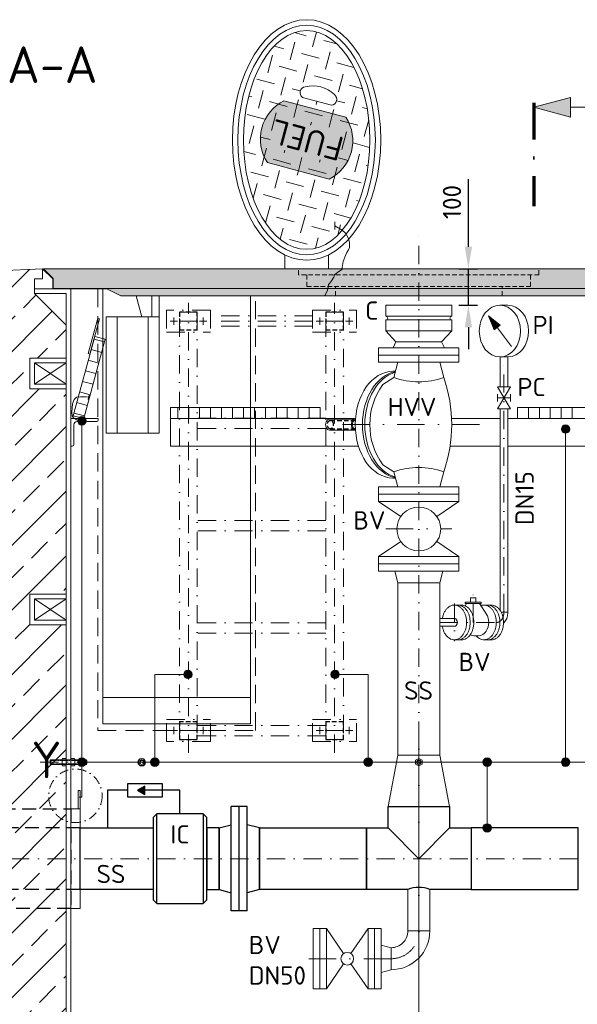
# Model space of a CAD drawing. Header units: millimetres. Extents: x -89243 to 29100, y -5468 to 8855.
# Tile 5 of 23: x -13933 to -12406, y -241 to 2453. Entities that reach past the tile are written whole.
import ezdxf

# ---------------------------------------------------------------- set-up
doc = ezdxf.new("R2010")
doc.units = ezdxf.units.MM
doc.header["$MEASUREMENT"] = 0
for name, pattern in [('HIDDEN', [0.375, 0.25, -0.125]), ('STRICHPUNKT2', [0.5, 0.25, -0.125, 0, -0.125]), ('STRICHPUNKTX2', [2, 1, -0.5, 0, -0.5]), ('VERDECKT2', [0.1875, 0.125, -0.0625])]:
    doc.linetypes.add(name, pattern=pattern)
doc.layers.add('8', color=7, linetype='Continuous')
doc.layers.add('P-MU150AUSL', color=7, linetype='Continuous')
for name, color, linetype, lineweight in [('HO1N2-D50', 4, 'Continuous', 18), ('P------T7', 7, 'Continuous', 18), ('P-BS----Bem', 7, 'Continuous', 18), ('P-BS---Schnitt', 7, 'Continuous', 18), ('P-DERDUNG', 7, 'Continuous', 18), ('P-MS020', 7, 'Continuous', 30), ('P-MS025', 7, 'Continuous', 30), ('P-MS100', 7, 'Continuous', 35), ('P-MS250', 190, 'Continuous', 35), ('P-SSLEIX', 7, 'STRICHPUNKT2', 18), ('Verz. Bandstahl 30x3_5mm auf Putz', 1, 'GRENZE2', 18), ('Verz. Bandstahl 30x3_5mm im Beton', 5, 'GRENZE1', 18)]:
    doc.layers.add(name, color=color, linetype=linetype, lineweight=lineweight)
doc.styles.add('ROMANS', font='romans.shx', dxfattribs={"width": 0.9})
doc.styles.get("Standard").update_dxf_attribs({"font": 'isocpeur.ttf'})
doc.linetypes.add('GRENZE1', pattern='A,6.35,-2.54,[133,ltypeshp.shx,S=2.54,R=0,X=-2.54,Y=0],-2.54,25.4', length=36.83)
doc.linetypes.add('GRENZE2', pattern='A,6.35,-2.54,[132,ltypeshp.shx,S=2.54,R=0,X=-2.54,Y=0],-2.54,25.4', length=36.83)
doc.dimstyles.new('Kopie von ISO-25', dxfattribs={"dimscale": 20, "dimtxt": 2.5, "dimasz": 3, "dimexe": 1.25, "dimexo": 0.625, "dimgap": 1, "dimtad": 1, "dimtxsty": 'Standard', "dimcen": 2.5, "dimadec": 0, "dimazin": 0, "dimtfac": 1, "dimtmove": 0, "dimatfit": 1, "dimfxl": 0, "dimarcsym": 0})

# ---------------------------------------------------------------- blocks, each defined once
blk = doc.blocks.new('_Oblique')
at = {"color": 0, "linetype": 'ByBlock', "lineweight": -2}
blk.add_line((-0.5, -0.5), (0.5, 0.5), dxfattribs=at)
blk = doc.blocks.new('*D6')
at = {"layer": 'Defpoints', "color": 0, "lineweight": 0, "transparency": 16777216}
for p in [(-13519.7, 1771.2), (-14960.1, 157.2), (-14321.2, 157.2)]:
    blk.add_point(p, dxfattribs=at)
at = {"layer": 'P-BS----Bem', "color": 0, "lineweight": -2, "transparency": 16777216}
for p, q in [((-14119.7, 1771.2), (-14985.1, 1771.2)), ((-14960.1, 1771.2), (-14960.1, 157.2)), ((-14921.2, 157.2), (-14985.1, 157.2))]:
    blk.add_line(p, q, dxfattribs=at)
at = {"layer": 'P-BS----Bem', "color": 0, "lineweight": -2, "transparency": 16777216, "xscale": 60, "yscale": 60, "zscale": 60}
for p, rotation in [((-14960.1, 1771.2), 90), ((-14960.1, 157.2), 270)]:
    blk.add_blockref('_Oblique', p, dxfattribs=dict(at, rotation=rotation))
at = {"layer": 'P-BS----Bem', "color": 0, "transparency": 16777216, "insert": (-15005.1, 964.2), "char_height": 50, "attachment_point": 5, "rotation": 90}
blk.add_mtext('1614', dxfattribs=at)
blk = doc.blocks.new('*D7')
at = {"layer": 'Defpoints', "color": 0, "lineweight": 0, "transparency": 16777216}
for p in [(-13519.7, 1771.2), (-15078.3, -576.8), (-13313.3, -576.8)]:
    blk.add_point(p, dxfattribs=at)
at = {"layer": 'P-BS----Bem', "color": 0, "lineweight": -2, "transparency": 16777216}
for p, q in [((-14119.7, 1771.2), (-15103.3, 1771.2)), ((-15078.3, 1771.2), (-15078.3, -576.8)), ((-13913.3, -576.8), (-15103.3, -576.8))]:
    blk.add_line(p, q, dxfattribs=at)
at = {"layer": 'P-BS----Bem', "color": 0, "lineweight": -2, "transparency": 16777216, "xscale": 60, "yscale": 60, "zscale": 60}
for p, rotation in [((-15078.3, 1771.2), 90), ((-15078.3, -576.8), 270)]:
    blk.add_blockref('_Oblique', p, dxfattribs=dict(at, rotation=rotation))
at = {"layer": 'P-BS----Bem', "color": 0, "transparency": 16777216, "insert": (-15123.3, 597.2), "char_height": 50, "attachment_point": 5, "rotation": 90}
blk.add_mtext('2348', dxfattribs=at)
blk = doc.blocks.new('*D10')
at = {"layer": 'Defpoints', "color": 0, "lineweight": 0, "transparency": 16777216}
for p in [(-12749.7, 1771.2), (-12704, 1771.2), (-12749.7, 1671.2)]:
    blk.add_point(p, dxfattribs=at)
at = {"layer": 'P-BS----Bem', "color": 0, "lineweight": -2, "transparency": 16777216}
for p, q in [((-12704, 1831.2), (-12704, 2016.2)), ((-12729.7, 1771.2), (-12679, 1771.2)), ((-12704, 1671.2), (-12704, 1771.2)), ((-12729.7, 1671.2), (-12679, 1671.2)), ((-12704, 1611.2), (-12704, 1551.2))]:
    blk.add_line(p, q, dxfattribs=at)
at = {"layer": 'P-BS----Bem', "color": 0, "lineweight": 0, "transparency": 16777216}
for points in [[(-12714, 1831.2), (-12694, 1831.2), (-12704, 1771.2)], [(-12714, 1611.2), (-12694, 1611.2), (-12704, 1671.2)]]:
    blk.add_solid(points, dxfattribs=at)
at = {"layer": 'P-BS----Bem', "color": 0, "transparency": 16777216, "insert": (-12749, 1953.7), "char_height": 50, "attachment_point": 5, "rotation": 90}
blk.add_mtext('100', dxfattribs=at)

msp = doc.modelspace()

# ---------------------------------------------------------------- hatches: boundary and pattern name
at = {"lineweight": 0}
h = msp.add_hatch(dxfattribs=at)
h.set_pattern_fill('GENERAL_CHECKEREDPLATE', color=256, scale=50, angle=75, pattern_type=2)
h.set_pattern_definition([(75, (-13146.87, 2123.54), (-35.355, 61.237), [50, -50]), (165, (-13164.545, 2154.16), (-61.237, -35.3553), [50, -50])])
h.paths.add_polyline_path([(-13254.27, 2061.53, -0.44615385), (-13208.877, 2230.942), (-13039.465, 2185.548, -0.44615385), (-13084.859, 2016.136)], flags=16)
h.paths.add_polyline_path([(-13017.085, 2168.423), (-13236.821, 2227.301), (-13278.382, 2072.193), (-13058.646, 2013.315)], flags=24)
h.paths.add_polyline_path([(-13146.868, 1824.499), (-13129.897, 1825.939), (-13113.089, 1830.245), (-13096.607, 1837.376), (-13080.609, 1847.262), (-13065.249, 1859.81), (-13050.675, 1874.897), (-13037.028, 1892.378), (-13024.438, 1912.086), (-13013.027, 1933.83), (-13002.906, 1957.402), (-12994.17, 1982.573), (-12986.906, 2009.102), (-12981.181, 2036.733), (-12977.053, 2065.199), (-12974.56, 2094.228), (-12973.726, 2123.539), (-12974.56, 2152.85), (-12977.053, 2181.879), (-12981.181, 2210.346), (-12986.906, 2237.977), (-12994.17, 2264.506), (-13002.906, 2289.677), (-13013.027, 2313.248), (-13024.438, 2334.993), (-13037.028, 2354.7), (-13050.675, 2372.182), (-13065.249, 2387.269), (-13080.609, 2399.816), (-13096.607, 2409.703), (-13113.089, 2416.833), (-13129.897, 2421.139), (-13146.868, 2422.579), (-13163.838, 2421.139), (-13180.646, 2416.833), (-13197.128, 2409.703), (-13213.126, 2399.816), (-13228.486, 2387.269), (-13243.06, 2372.182), (-13256.708, 2354.7), (-13269.297, 2334.993), (-13280.708, 2313.248), (-13290.83, 2289.677), (-13299.565, 2264.506), (-13306.83, 2237.977), (-13312.554, 2210.346), (-13316.682, 2181.879), (-13319.176, 2152.85), (-13320.009, 2123.539), (-13319.176, 2094.228), (-13316.682, 2065.199), (-13312.554, 2036.733), (-13306.83, 2009.102), (-13299.565, 1982.573), (-13290.83, 1957.402), (-13280.708, 1933.83), (-13269.297, 1912.086), (-13256.708, 1892.378), (-13243.06, 1874.897), (-13228.486, 1859.81), (-13213.126, 1847.262), (-13197.128, 1837.376), (-13180.646, 1830.245), (-13163.838, 1825.939)])
edge = h.paths.add_edge_path()
edge.add_arc((-13080.883, 2234.723), 16.441, 277.007082, 412.992918)
edge.add_arc((-13129.906, 2186.84), 84.817, 45.999666, 104.000334)
edge.add_arc((-13148.42, 2252.819), 16.441, 97.007082, 232.992918)
edge.add_line((-13158.316, 2239.69), (-13078.877, 2218.405))
at = {"true_color": 0xf3e03b}
h = msp.add_hatch(color=53, dxfattribs=at)
h.dxf.hatch_style = 1
edge = h.paths.add_edge_path()
edge.add_arc((-13138.195, 2121.215), 117.84, 296.911553, 393.088447)
edge.add_line((-13039.465, 2185.548), (-13208.877, 2230.942))
edge.add_arc((-13155.54, 2125.863), 117.84, 116.911553, 213.088447)
edge.add_line((-13254.27, 2061.53), (-13084.859, 2016.136))
at = {"lineweight": 0}
h = msp.add_hatch(dxfattribs=at)
h.set_pattern_fill('GENERAL_CHECKEREDPLATE', color=256, scale=50, angle=75, pattern_type=2)
h.set_pattern_definition([(75, (-13146.87, 2123.54), (-35.355, 61.237), [50, -50]), (165, (-13164.545, 2154.16), (-61.237, -35.355), [50, -50])])
edge = h.paths.add_edge_path()
edge.add_arc((-13138.195, 2121.215), 117.84, 296.911553, 393.088447)
edge.add_line((-13039.465, 2185.548), (-13208.877, 2230.942))
edge.add_arc((-13155.54, 2125.863), 117.84, 116.911553, 213.088447)
edge.add_line((-13254.27, 2061.53), (-13084.859, 2016.136))
h.paths.add_polyline_path([(-13042.031, 2138.517), (-13063.8, 2057.272), (-13251.633, 2107.601), (-13229.864, 2188.847)])
at = {"lineweight": 9}
h = msp.add_hatch(dxfattribs=at)
h.set_pattern_fill('ANSI33', color=256, scale=500)
h.set_pattern_definition([(45, (-12839.73, 360.69), (-88.388, 88.388), []), (45, (-12751.34, 360.69), (-88.3883, 88.3883), [62.5, -31.25])])
h.paths.add_polyline_path([(-13805.229, 796.788), (-13905.029, 796.788), (-13905.029, 880.688), (-13805.229, 880.688), (-13805.229, 1442.688), (-13905.029, 1442.688), (-13905.029, 1526.588), (-13805.229, 1526.588), (-13805.229, 1616.388), (-13892.029, 1703.188), (-13892.029, 1716.188), (-13892.029, 1743.688), (-13869.621, 1743.688), (-13869.621, 1771.188), (-14206.529, 1754.388), (-14206.529, -749.812), (-14587.529, -749.812), (-14587.529, -1049.812), (-11091.929, -1049.812), (-11091.929, -749.812), (-11472.929, -749.812), (-11472.929, 1754.388), (-11809.836, 1771.188), (-11809.836, 1743.688), (-11787.429, 1743.688), (-11787.429, 1716.188), (-11787.429, 1703.188), (-11874.229, 1616.388), (-11874.229, 1526.588), (-11774.429, 1526.588), (-11774.429, 1442.688), (-11874.229, 1442.688), (-11874.229, 880.688), (-11774.429, 880.688), (-11774.429, 796.788), (-11874.229, 796.788), (-11874.229, -361.212), (-11774.429, -361.212), (-11774.429, -445.112), (-11874.229, -445.112), (-11874.229, -724.812), (-12045.229, -724.812), (-12045.229, -589.812), (-12139.729, -589.812), (-12139.729, -599.312), (-12139.729, -740.312), (-12139.729, -749.812), (-12213.729, -749.812), (-12213.729, -740.312), (-12213.729, -619.812), (-12408.229, -619.812), (-12408.229, -679.812), (-12412.229, -679.812, -0.41421356), (-12416.229, -675.812), (-12416.229, -635.812, 0.41421356), (-12424.229, -627.812), (-12464.229, -627.812, -0.41421356), (-12468.229, -623.812), (-12468.229, -619.812), (-12548.229, -619.812), (-12548.229, -623.812, -0.41421356), (-12552.229, -627.812), (-12592.229, -627.812, 0.41421356), (-12600.229, -635.812), (-12600.229, -675.812, -0.41421356), (-12604.229, -679.812), (-12608.229, -679.812), (-12608.229, -619.812), (-13071.229, -619.812), (-13071.229, -679.812), (-13075.229, -679.812, -0.41421356), (-13079.229, -675.812), (-13079.229, -635.812, 0.41421356), (-13087.229, -627.812), (-13127.229, -627.812, -0.41421356), (-13131.229, -623.812), (-13131.229, -619.812), (-13211.229, -619.812), (-13211.229, -623.812, -0.41421356), (-13215.229, -627.812), (-13255.229, -627.812, 0.41421356), (-13263.229, -635.812), (-13263.229, -675.812, -0.41421356), (-13267.229, -679.812), (-13271.229, -679.812), (-13271.229, -619.812), (-13465.729, -619.812), (-13465.729, -740.312), (-13465.729, -749.812), (-13539.729, -749.812), (-13539.729, -740.312), (-13539.729, -589.812), (-13805.229, -589.812), (-13805.229, -445.112), (-13905.029, -445.112), (-13905.029, -361.212), (-13805.229, -361.212)])
at = {"lineweight": 0}
h = msp.add_hatch(color=253, dxfattribs=at)
h.dxf.hatch_style = 1
h.paths.add_polyline_path([(-13867.621, 1771.188), (-13841.121, 1744.688), (-13841.121, 1717.188), (-11838.336, 1717.188), (-11838.336, 1744.688), (-11811.836, 1771.188)])
h = msp.add_hatch(color=253, dxfattribs=at)
h.dxf.hatch_style = 1
h.paths.add_polyline_path([(-13695.961, 1717.188), (-13655.961, 1697.188), (-12023.497, 1697.188), (-11983.497, 1717.188)])
h = msp.add_hatch(color=256)
h.dxf.hatch_style = 1
h.paths.add_polyline_path([(-13609.489, 344.291), (-13589.403, 332.695), (-13589.403, 355.888)])
at = {"layer": 'P-BS---Schnitt', "linetype": 'Continuous', "lineweight": 18}
msp.add_hatch(color=0, dxfattribs=at).paths.add_polyline_path([(-12524.443, 2212.926), (-12424.443, 2239.721), (-12424.443, 2186.131)])
at = {"layer": 'Verz. Bandstahl 30x3_5mm auf Putz', "lineweight": 0, "ltscale": 3}
h = msp.add_hatch(color=1, dxfattribs=at)
h.dxf.hatch_style = 1
edge = h.paths.add_edge_path()
edge.add_arc((-13762.141, 1355.301), 11.607, 90, 450)
h = msp.add_hatch(color=1, dxfattribs=at)
h.dxf.hatch_style = 1
edge = h.paths.add_edge_path()
edge.add_arc((-12437.781, 1332.611), 11.607, 90, 450)
h = msp.add_hatch(color=1, dxfattribs=at)
h.dxf.hatch_style = 1
edge = h.paths.add_edge_path()
edge.add_arc((-13471.755, 661.364), 11.607, 90, 450, ccw=False)
h = msp.add_hatch(color=1, dxfattribs=at)
h.dxf.hatch_style = 1
edge = h.paths.add_edge_path()
edge.add_arc((-13068.993, 661.364), 11.607, 90, 450)
h = msp.add_hatch(color=1, dxfattribs=at)
h.dxf.hatch_style = 1
edge = h.paths.add_edge_path()
edge.add_arc((-13762.141, 421.188), 11.607, 90, 450)
h = msp.add_hatch(color=1, dxfattribs=at)
h.dxf.hatch_style = 1
edge = h.paths.add_edge_path()
edge.add_arc((-13562.528, 421.188), 11.607, 90, 450, ccw=False)
h = msp.add_hatch(color=1, dxfattribs=at)
h.dxf.hatch_style = 1
edge = h.paths.add_edge_path()
edge.add_arc((-12978.22, 421.188), 11.607, 90, 450)
h = msp.add_hatch(color=1, dxfattribs=at)
h.dxf.hatch_style = 1
edge = h.paths.add_edge_path()
edge.add_arc((-12652.422, 421.188), 11.607, 90, 450)
h = msp.add_hatch(color=1, dxfattribs=at)
h.dxf.hatch_style = 1
edge = h.paths.add_edge_path()
edge.add_arc((-12437.781, 421.188), 11.607, 90, 450)
h = msp.add_hatch(color=1, dxfattribs=at)
h.dxf.hatch_style = 1
edge = h.paths.add_edge_path()
edge.add_arc((-12652.422, 241.338), 11.607, 90, 450)

# ---------------------------------------------------------------- linework, layer by layer
at = {"lineweight": 0}
for p, q in [((-13869.621, 1771.188), (-14206.529, 1754.388)), ((-13869.621, 1771.188), (-13842.121, 1743.688)), ((-13869.621, 1771.188), (-13869.621, 1743.688)), ((-13869.621, 1743.688), (-13892.029, 1743.688)), ((-13892.029, 1743.688), (-13892.029, 1716.188)), ((-13842.121, 1743.688), (-13842.121, 1716.188)), ((-13892.029, 1703.188), (-13892.029, 1716.188)), ((-13892.029, 1716.188), (-13792.229, 1716.188)), ((-13805.229, 1703.188), (-13892.029, 1703.188)), ((-13892.029, 1703.188), (-13805.229, 1616.388)), ((-13805.229, -589.812), (-13805.229, 1703.188)), ((-13792.229, -576.812), (-13792.229, 1716.188)), ((-13792.229, 1716.188), (-13694.961, 1716.188)), ((-13695.961, 1717.188), (-11983.497, 1717.188)), ((-13598.02, 1639.725), (-13613.418, 1697.188)), ((-13570.374, 1639.725), (-13570.374, 1697.188)), ((-13550.374, 1611.188), (-13550.374, 1697.188)), ((-12749.729, 1671.188), (-12929.729, 1671.188)), ((-12929.729, 1641.188), (-12929.729, 1671.188)), ((-12749.729, 1641.188), (-12749.729, 1671.188)), ((-12617.665, 1671.289), (-12595.756, 1671.289)), ((-13665.374, 1321.725), (-13665.374, 1639.725)), ((-13580.374, 1321.725), (-13580.374, 1639.725)), ((-12749.729, 1641.188), (-12929.729, 1641.188)), ((-12749.729, 1631.188), (-12929.729, 1631.188)), ((-12929.729, 1601.188), (-12929.729, 1631.188)), ((-12749.729, 1631.188), (-12749.729, 1601.188)), ((-12649.155, 1642.317), (-12633.753, 1604.263)), ((-12586.174, 1558.847), (-12649.155, 1642.317)), ((-12649.155, 1642.317), (-12616.79, 1617.063)), ((-12633.753, 1604.263), (-12616.79, 1617.063)), ((-12749.729, 1601.188), (-12929.729, 1601.188)), ((-13729.09, 1578.937), (-13700.142, 1571.063)), ((-12777.229, 1571.188), (-12902.229, 1571.188)), ((-13736.964, 1549.988), (-13708.016, 1542.114)), ((-12949.729, 1555.188), (-12729.729, 1555.188)), ((-12949.729, 1515.188), (-12949.729, 1555.188)), ((-12729.729, 1515.188), (-12729.729, 1555.188)), ((-13892.029, 1455.688), (-13805.229, 1513.588)), ((-13892.029, 1513.588), (-13805.229, 1455.688)), ((-13744.838, 1521.04), (-13715.89, 1513.166)), ((-12949.729, 1535.188), (-12729.729, 1535.188)), ((-12949.729, 1515.188), (-12729.729, 1515.188)), ((-12896.879, 1515.188), (-12907.981, 1473.752)), ((-12782.579, 1515.188), (-12771.476, 1473.752)), ((-12617.665, 1529.875), (-12595.756, 1529.875)), ((-12617.36, 1529.875), (-12617.36, 1448.273)), ((-12596.06, 1529.875), (-12596.06, 1448.273)), ((-13752.712, 1492.092), (-13723.764, 1484.218)), ((-12910.46, 1490.688), (-12903.443, 1490.688)), ((-13760.586, 1463.144), (-13731.638, 1455.27)), ((-12937.823, 1454.688), (-12907.981, 1473.752)), ((-13768.46, 1434.195), (-13739.512, 1426.321)), ((-12588.71, 1448.273), (-12624.71, 1388.273)), ((-12588.71, 1388.273), (-12624.71, 1448.273)), ((-12588.71, 1448.273), (-12624.71, 1448.273)), ((-12624.71, 1428.273), (-12624.71, 1408.273)), ((-12588.71, 1428.273), (-12588.71, 1408.273)), ((-13776.334, 1405.247), (-13747.386, 1397.373)), ((-12588.71, 1418.273), (-12624.71, 1418.273)), ((-13784.208, 1376.299), (-13755.26, 1368.425)), ((-13499.729, 1391.188), (-13499.729, 1361.188)), ((-13469.729, 1391.188), (-13469.729, 1361.188)), ((-13439.729, 1391.188), (-13439.729, 1361.188)), ((-13409.729, 1391.188), (-13409.729, 1361.188)), ((-13379.729, 1391.188), (-13379.729, 1361.188)), ((-13349.729, 1391.188), (-13349.729, 1361.188)), ((-13319.729, 1391.188), (-13319.729, 1361.188)), ((-13289.729, 1391.188), (-13289.729, 1361.188)), ((-13259.729, 1391.188), (-13259.729, 1361.188)), ((-13229.729, 1391.188), (-13229.729, 1361.188)), ((-13199.729, 1391.188), (-13199.729, 1361.188)), ((-13169.729, 1391.188), (-13169.729, 1361.188)), ((-13139.729, 1391.188), (-13139.729, 1361.188)), ((-13109.729, 1391.188), (-13109.729, 1361.188)), ((-12588.71, 1388.273), (-12624.71, 1388.273)), ((-12617.36, 1388.273), (-12617.36, 836.829)), ((-12596.06, 1388.273), (-12596.06, 831.598)), ((-12569.729, 1391.188), (-12569.729, 1361.188)), ((-12539.729, 1391.188), (-12539.729, 1361.188)), ((-12509.729, 1391.188), (-12509.729, 1361.188)), ((-12479.729, 1391.188), (-12479.729, 1361.188)), ((-12449.729, 1391.188), (-12449.729, 1361.188)), ((-12419.729, 1391.188), (-12419.729, 1361.188)), ((-13084.408, 1359.688), (-13013.151, 1359.688)), ((-13084.408, 1329.688), (-13013.151, 1329.688)), ((-12937.823, 1234.688), (-12907.981, 1215.624)), ((-12896.879, 1174.188), (-12907.981, 1215.624)), ((-12782.579, 1174.188), (-12771.476, 1215.624)), ((-12910.46, 1198.688), (-12903.443, 1198.688)), ((-12949.729, 1174.188), (-12729.729, 1174.188)), ((-12949.729, 1174.188), (-12949.729, 1169.188)), ((-12949.729, 1139.188), (-12949.729, 1169.188)), ((-12729.729, 1174.188), (-12729.729, 1169.188)), ((-12729.729, 1139.188), (-12729.729, 1169.188)), ((-12949.729, 1154.188), (-12729.729, 1154.188)), ((-12949.729, 1134.188), (-12949.729, 1139.188)), ((-12949.729, 1134.188), (-12889.302, 1092.988)), ((-12949.729, 1134.188), (-12729.729, 1134.188)), ((-12790.155, 1092.988), (-12729.729, 1134.188)), ((-12729.729, 1134.188), (-12729.729, 1139.188)), ((-12889.302, 1025.388), (-12949.729, 984.188)), ((-12729.729, 984.188), (-12790.155, 1025.388)), ((-12949.729, 984.188), (-12729.729, 984.188)), ((-12949.729, 944.188), (-12949.729, 984.188)), ((-12729.729, 944.188), (-12729.729, 984.188)), ((-12949.729, 964.188), (-12729.729, 964.188)), ((-12729.729, 944.188), (-12949.729, 944.188)), ((-12896.879, 912.188), (-12905.453, 944.188)), ((-12782.579, 912.188), (-12774.004, 944.188)), ((-12782.579, 912.188), (-12896.879, 912.188)), ((-13892.029, 809.788), (-13805.229, 867.688)), ((-13892.029, 867.688), (-13805.229, 809.788)), ((-12698.262, 871.189), (-12698.262, 859.242)), ((-12698.262, 871.189), (-12683.971, 871.189)), ((-12683.971, 871.189), (-12683.971, 859.242)), ((-12741.941, 851.092), (-12722.142, 851.092)), ((-12713.063, 849.104), (-12708.87, 855.728)), ((-12669.204, 859.242), (-12713.029, 859.242)), ((-12713.029, 859.242), (-12713.029, 855.728)), ((-12669.204, 855.728), (-12713.029, 855.728)), ((-12654.774, 826.367), (-12673.363, 855.728)), ((-12669.204, 859.242), (-12669.204, 855.728)), ((-12661.157, 851.098), (-12641.359, 851.098)), ((-12661.157, 851.092), (-12641.359, 851.092)), ((-12782.579, 814.248), (-12741.941, 814.248)), ((-12614.227, 831.598), (-12596.06, 831.598)), ((-12782.579, 792.948), (-12741.941, 792.948)), ((-12742.475, 756.098), (-12722.676, 756.098)), ((-12661.157, 756.098), (-12641.359, 756.098)), ((-13300.229, 598.188), (-13705.229, 598.188)), ((-12869.853, 73.038), (-12869.853, -40.512)), ((-12809.553, 73.038), (-12809.553, -40.512)), ((-13128.703, -34.012), (-13128.703, -199.012)), ((-13110.703, -34.012), (-13128.703, -34.012)), ((-13110.703, -34.012), (-13092.703, -34.012)), ((-13110.703, -199.012), (-13110.703, -34.012)), ((-13092.703, -34.012), (-13045.597, -102.192)), ((-13092.703, -34.012), (-13092.703, -199.012)), ((-12978.703, -34.012), (-13025.809, -102.192)), ((-12960.703, -34.012), (-12978.703, -34.012)), ((-12978.703, -34.012), (-12978.703, -199.012)), ((-12960.703, -34.012), (-12942.703, -34.012)), ((-12960.703, -199.012), (-12960.703, -34.012)), ((-12942.703, -34.012), (-12942.703, -199.012)), ((-12869.853, -40.512), (-12809.553, -40.512)), ((-12915.703, -86.362), (-12942.703, -79.012)), ((-12915.703, -146.662), (-12915.703, -86.362)), ((-13045.597, -130.833), (-13092.703, -199.012)), ((-13025.809, -130.833), (-12978.703, -199.012)), ((-12915.703, -146.662), (-12942.703, -154.012)), ((-13128.703, -199.012), (-13110.703, -199.012)), ((-13092.703, -199.012), (-13110.703, -199.012)), ((-12978.703, -199.012), (-12960.703, -199.012)), ((-12942.703, -199.012), (-12960.703, -199.012))]:
    msp.add_line(p, q, dxfattribs=at)
at = {"linetype": 'HIDDEN', "lineweight": 0, "ltscale": 50}
for p, q in [((-13168.769, 1754.878), (-13168.769, 1771.188)), ((-12510.689, 1754.878), (-13168.769, 1754.878)), ((-13145.919, 1722.888), (-13145.919, 1754.878)), ((-12533.539, 1722.888), (-12533.539, 1754.878)), ((-12510.689, 1754.878), (-12510.689, 1771.188)), ((-12533.539, 1722.888), (-13145.919, 1722.888)), ((-13068.229, 1697.188), (-13068.229, 1722.888)), ((-12611.229, 1697.188), (-12611.229, 1722.888))]:
    msp.add_line(p, q, dxfattribs=at)
for p, q in [((-13637.692, 344.291), (-13692.016, 344.291)), ((-13692.016, 344.291), (-13692.016, 241.338)), ((-13493.729, 344.291), (-13589.403, 344.291)), ((-13493.729, 279.688), (-13493.729, 344.291)), ((-12923.879, 241.338), (-12839.729, 157.188)), ((-12755.579, 241.338), (-12839.729, 157.188))]:
    msp.add_line(p, q)
at = {"linetype": 'VERDECKT2', "lineweight": 25, "ltscale": 300}
for p, q in [((-13767.229, 241.338), (-14367.229, 241.338)), ((-13767.229, 73.038), (-14367.229, 73.038))]:
    msp.add_line(p, q, dxfattribs=at)
at = {"lineweight": 0}
for points in [[(-13078.877, 2218.405, 0.6744186), (-13070.987, 2247.852, 0.25862069), (-13150.426, 2269.138, 0.6744186), (-13158.316, 2239.69)], [(-13084.859, 2016.136, 0.44615385), (-13039.465, 2185.548), (-13208.877, 2230.942, 0.44615385), (-13254.27, 2061.53)], [(-13775.229, 1353.188), (-13721.729, 1353.188, 0.41421356), (-13717.229, 1357.688), (-13717.229, 1361.188), (-13792.229, 1361.188), (-13792.229, 1361.188), (-13792.229, 1361.188), (-13792.229, 1286.188), (-13788.729, 1286.188, 0.41421356), (-13784.229, 1290.688), (-13784.229, 1344.188, -0.41421356)]]:
    msp.add_lwpolyline(points, format="xyb", close=True, dxfattribs=at)
for points in [[(-13206.868, 1809.179), (-13206.868, 1771.188)], [(-13086.868, 1771.188), (-13086.868, 1809.179)], [(-13705.229, 1716.188), (-13705.229, 526.188), (-13300.229, 526.188), (-13300.229, 1697.188)], [(-12647.716, 1639.908), (-12633.256, 1605.61), (-12618.231, 1616.947), (-12647.02, 1639.969), (-12632.786, 1607.079), (-12619.816, 1616.957), (-12645.695, 1638.09), (-12632.434, 1608.458), (-12620.928, 1616.954), (-12644.816, 1636.433), (-12632.141, 1609.793), (-12622.025, 1617.055), (-12643.15, 1634.348), (-12631.744, 1610.743), (-12623.181, 1617.111), (-12641.529, 1632.323), (-12631.614, 1612.047), (-12624.293, 1617.107), (-12639.848, 1630.341), (-12631.498, 1612.877), (-12625.7, 1616.881), (-12638.211, 1628.049), (-12630.996, 1613.442), (-12626.486, 1616.938), (-12636.426, 1625.683), (-12630.718, 1614.673), (-12627.464, 1616.757), (-12634.403, 1623.125), (-12630.528, 1615.652), (-12628.413, 1617.155), (-12632.662, 1620.818), (-12630.337, 1616.26), (-12629.243, 1617.271), (-12630.937, 1618.778)], [(-12929.729, 1601.188), (-12902.229, 1571.188), (-12909.729, 1555.188)], [(-12749.729, 1601.188), (-12777.229, 1571.188), (-12769.729, 1555.188)], [(-13805.229, 1526.588), (-13905.029, 1526.588), (-13905.029, 1442.688), (-13805.229, 1442.688)], [(-13109.729, 1391.188), (-13519.729, 1391.188), (-13519.729, 1361.188), (-13109.729, 1361.188)], [(-12569.729, 1361.188), (-12159.729, 1361.188), (-12159.729, 1391.188), (-12569.729, 1391.188)], [(-13013.036, 1361.188), (-13519.729, 1361.188), (-13519.729, 1286.188), (-13005.048, 1286.188)], [(-12617.36, 1361.188), (-12750.074, 1361.188)], [(-12282.1, 1286.188), (-12159.729, 1286.188), (-12159.729, 1361.188), (-12596.06, 1361.188)], [(-12754.097, 1286.188), (-12617.36, 1286.188)], [(-12596.06, 1286.188), (-12342.4, 1286.188)], [(-13805.229, 880.688), (-13905.029, 880.688), (-13905.029, 796.788), (-13805.229, 796.788)]]:
    msp.add_lwpolyline(points, dxfattribs=at)
for points in [[(-11838.336, 1744.688), (-11838.336, 1717.188), (-11983.497, 1717.188), (-12023.497, 1697.188), (-13655.961, 1697.188), (-13695.961, 1717.188), (-13841.121, 1717.188), (-13841.121, 1744.688), (-13867.621, 1771.188), (-11811.836, 1771.188)], [(-13740.245, 1537.927), (-13713.998, 1634.421), (-13718.823, 1635.733), (-13745.07, 1539.239)], [(-13695.374, 1321.725), (-13550.374, 1321.725), (-13550.374, 1639.725), (-13695.374, 1639.725)], [(-13757.229, 1361.188), (-13698.173, 1578.3), (-13727.122, 1586.174), (-13786.177, 1369.062)], [(-13892.029, 1513.588), (-13805.229, 1513.588), (-13805.229, 1455.688), (-13892.029, 1455.688)], [(-12896.879, 440.188), (-12782.579, 440.188), (-12782.579, 912.188), (-12896.879, 912.188)], [(-13892.029, 867.688), (-13805.229, 867.688), (-13805.229, 809.788), (-13892.029, 809.788)], [(-12923.879, 300.188), (-12896.879, 440.188), (-12782.579, 440.188), (-12755.579, 300.188)], [(-13767.229, 293.688), (-13772.229, 293.688), (-13772.229, 343.688), (-13767.229, 343.688)], [(-13792.229, 293.688), (-13767.229, 293.688), (-13767.229, 20.688), (-13792.229, 20.688)]]:
    msp.add_lwpolyline(points, close=True, dxfattribs=at)
at = {"linetype": 'HIDDEN', "lineweight": 0, "ltscale": 200}
msp.add_lwpolyline([(-13718.229, 1716.188), (-13718.229, 507.803), (-13287.229, 507.803), (-13287.229, 1697.188)], dxfattribs=at)
at = {"lineweight": 0}
for points in [[(-12775.207, 792.948, 0.03626058), (-12773.136, 784.207, 0.03923867), (-12769.911, 776.198, 0.04377831), (-12765.652, 769.219, 0.04988072), (-12760.521, 763.536, 0.05707538), (-12754.709, 759.361, 0.06395348), (-12748.438, 756.852, 0.06816938), (-12741.941, 756.104, 0.06776384), (-12735.465, 757.144, 0.06294303), (-12729.253, 759.933, 0.0558697), (-12723.538, 764.367, 0.04878707), (-12718.537, 770.278, 0.04292611), (-12714.437, 777.444, 0.03864822), (-12711.393, 785.595, 0.03591343), (-12709.52, 794.423, 0.03458998), (-12708.887, 803.598, 0.03458998), (-12709.52, 812.772, 0.03591343), (-12711.393, 821.601, 0.03864822), (-12714.437, 829.752, 0.04292611), (-12718.537, 836.917, 0.04878707), (-12723.538, 842.829, 0.0558697), (-12729.253, 847.262, 0.06294303), (-12735.465, 850.052, 0.06776384), (-12741.941, 851.092, 0.06816938), (-12748.438, 850.343, 0.06395348), (-12754.709, 847.834, 0.05707538), (-12760.521, 843.659, 0.04988072), (-12765.652, 837.976, 0.04377831), (-12769.911, 830.998, 0.03923867), (-12773.136, 822.988, 0.03626058), (-12775.207, 814.248, 0.03626058)], [(-12732.575, 851.098, -0.06866224), (-12726.023, 850.185, -0.06400849), (-12719.722, 847.482, -0.05686055), (-12713.915, 843.092, -0.04959469), (-12708.825, 837.185, -0.04355112), (-12704.648, 829.987, -0.03913513), (-12701.544, 821.775, -0.036313), (-12699.633, 812.864, -0.03494805), (-12698.988, 803.598, -0.03494805), (-12699.633, 794.331, -0.036313), (-12701.544, 785.42, -0.03913513), (-12704.648, 777.208, -0.04355112), (-12708.825, 770.01, -0.04959469), (-12713.915, 764.103, -0.05686055), (-12719.722, 759.713, -0.06400849), (-12726.023, 757.01, -0.06866224), (-12732.575, 756.098, -0.06866224)], [(-12722.676, 851.098, -0.06866224), (-12716.123, 850.185, -0.06400849), (-12709.823, 847.482, -0.05686055), (-12704.016, 843.092, -0.04959469), (-12698.926, 837.185, -0.04355112), (-12694.749, 829.987, -0.03913513), (-12691.645, 821.775, -0.036313), (-12689.734, 812.864, -0.03494805), (-12689.088, 803.598, -0.03494805), (-12689.734, 794.331, -0.036313), (-12691.645, 785.42, -0.03913513), (-12694.749, 777.208, -0.04355112), (-12698.926, 770.01, -0.04959469), (-12704.016, 764.103, -0.05686055), (-12709.823, 759.713, -0.06400849), (-12716.123, 757.01, -0.06866224), (-12722.676, 756.098, -0.06866224)], [(-12682.032, 766.384, 0.02609998), (-12679.203, 763.536, 0.05707538), (-12673.392, 759.361, 0.06395348), (-12667.12, 756.852, 0.06816938), (-12660.624, 756.104, 0.06776384), (-12654.147, 757.144, 0.06294303), (-12647.935, 759.933, 0.0558697), (-12642.221, 764.367, 0.04878707), (-12637.219, 770.278, 0.04292611), (-12633.12, 777.444, 0.03864822), (-12630.076, 785.595, 0.03591343), (-12628.202, 794.423, 0.03458998), (-12627.57, 803.598, 0.03458998), (-12628.202, 812.772, 0.03591343), (-12630.076, 821.601, 0.03864822), (-12633.12, 829.752, 0.04292611), (-12637.219, 836.917, 0.04878707), (-12642.221, 842.829, 0.0558697), (-12647.935, 847.262, 0.06294303), (-12654.147, 850.052, 0.06776384), (-12660.624, 851.092, 0.06816938), (-12667.12, 850.343, 0.0234018), (-12669.49, 849.611, 0.0234018)], [(-12651.258, 851.098, -0.06866224), (-12644.705, 850.185, -0.06400849), (-12638.405, 847.482, -0.05686055), (-12632.598, 843.092, -0.04959469), (-12627.508, 837.185, -0.04355112), (-12623.331, 829.987, -0.03913513), (-12620.227, 821.775, -0.036313), (-12618.316, 812.864, -0.03494805), (-12617.67, 803.598, -0.03494805), (-12618.316, 794.331, -0.036313), (-12620.227, 785.42, -0.03913513), (-12623.331, 777.208, -0.04355112), (-12627.508, 770.01, -0.04959469), (-12632.598, 764.103, -0.05686055), (-12638.405, 759.713, -0.06400849), (-12644.705, 757.01, -0.06866224), (-12651.258, 756.098, -0.06866224)], [(-12641.359, 851.098, -0.06866224), (-12634.806, 850.185, -0.06400849), (-12628.505, 847.482, -0.05686055), (-12622.698, 843.092, -0.04959469), (-12617.609, 837.185, -0.04355112), (-12613.432, 829.987, -0.03913513), (-12610.328, 821.775, -0.036313), (-12608.416, 812.864, -0.03494805), (-12607.771, 803.598, -0.03494805), (-12608.416, 794.331, -0.036313), (-12610.328, 785.42, -0.03913513), (-12613.432, 777.208, -0.04355112), (-12617.609, 770.01, -0.04959469), (-12622.698, 764.103, -0.05686055), (-12628.505, 759.713, -0.06400849), (-12634.806, 757.01, -0.06866224), (-12641.359, 756.098, -0.06866224)], [(-12741.941, 814.248, -0.06866286), (-12740.472, 814.043, -0.0640089), (-12739.059, 813.437, -0.0568607), (-12737.757, 812.453, -0.04959462), (-12736.616, 811.128, -0.04355092), (-12735.68, 809.514, -0.03913485), (-12734.984, 807.673, -0.03631269), (-12734.555, 805.675, -0.03494773), (-12734.411, 803.598, -0.03494773), (-12734.555, 801.52, -0.03631269), (-12734.984, 799.522, -0.03913485), (-12735.68, 797.681, -0.04355092), (-12736.616, 796.067, -0.04959462), (-12737.757, 794.742, -0.0568607), (-12739.059, 793.758, -0.0640089), (-12740.472, 793.152, -0.06866286), (-12741.941, 792.948, -0.06866286)], [(-12654.973, 826.682, -0.14890878), (-12648.286, 803.598)], [(-12607.818, 801.086, 0.044988), (-12603.777, 805.884, 0.0414529), (-12600.486, 811.53, 0.03873047), (-12598.055, 817.839, 0.03691158), (-12596.563, 824.603, 0.03600638), (-12596.06, 831.598, 0.03600638)], [(-12668.341, 768.923, 0.14379987), (-12655.484, 779.726, 0.15474929), (-12648.286, 803.598)]]:
    msp.add_lwpolyline(points, format="xyb", dxfattribs=at)
for points in [[(-13637.692, 326.19), (-13541.115, 326.19), (-13541.115, 362.393), (-13637.692, 362.393)], [(-13609.489, 344.291), (-13589.403, 332.695), (-13589.403, 355.888)], [(-13567.229, 73.038), (-13767.229, 73.038), (-13767.229, 241.338), (-13567.229, 241.338)], [(-13276.229, 241.338), (-12982.729, 241.338), (-12982.729, 73.038), (-13276.229, 73.038)], [(-12403.229, 241.338), (-12696.729, 241.338), (-12696.729, 73.038), (-12403.229, 73.038)]]:
    msp.add_lwpolyline(points, close=True)
msp.add_lwpolyline([(-12869.853, 73.038), (-12982.729, 73.038), (-12982.729, 241.338), (-12923.879, 241.338), (-12923.879, 300.188), (-12755.579, 300.188), (-12755.579, 241.338), (-12696.729, 241.338), (-12696.729, 73.038), (-12809.553, 73.038)])
at = {"linetype": 'VERDECKT2', "lineweight": 25, "ltscale": 300}
msp.add_lwpolyline([(-13792.229, 20.688), (-14206.529, 20.688), (-14206.529, 293.688), (-13792.229, 293.688)], close=True, dxfattribs=at)
at = {"lineweight": 0}
for centre, radius in [((-12839.729, 1059.188), 60), ((-13035.703, -116.512), 17.406)]:
    msp.add_circle(centre, radius, dxfattribs=at)
for centre, radius, start, end in [((-12929.729, 1636.188), 5, 270, 90), ((-12749.729, 1636.188), 5, 90, 270), ((-12788.115, 1344.688), 185.775, 143.692831, 216.307169), ((-12839.729, 1663.648), 201.789, 250.230508, 289.769492), ((-13143.581, 1344.688), 393.852, 340.870939, 19.129061), ((-12839.729, 1025.728), 201.789, 70.230508, 109.769492), ((-12915.553, -40.662), 106, 269.918864, 0.081136), ((-12915.553, -40.662), 45.7, 269.811629, 0.188371)]:
    msp.add_arc(centre, radius, start, end, dxfattribs=at)
msp.add_arc((-12839.703, -5.674), 84.289, 69.041096, 110.958904)
for centre, major_axis, ratio in [((-13146.868, 2123.539), (0, -329.04), 0.61737685), ((-13146.868, 2123.539), (0, -314.04), 0.599101), ((-13146.868, 2123.539), (0, -299.04), 0.5789917), ((-12617.665, 1600.582), (0, -70.707), 0.80009102)]:
    msp.add_ellipse(centre, major_axis=major_axis, ratio=ratio, dxfattribs=at)
for centre, major_axis, ratio, start_param, end_param in [((-12595.756, 1600.582), (0, -70.707), 0.80009102, 0, 3.14159265), ((-12910.46, 1344.688), (0, 146), 0.70710678, 0, 3.14159265), ((-12890.661, 1344.688), (0, 146), 0.70710678, 0.12722397, 3.01436869), ((-12884.297, 1344.688), (0, 146), 0.70710678, 0.19376368, 2.94782897), ((-13084.408, 1344.688), (0, -15), 0.70710678, 3.14159265, 6.28318531), ((-13013.697, 1344.688), (0, -15), 0.70710678, 3.14159265, 6.28318531), ((-13013.692, 1344.688), (0, -11.5), 0.70710678, 3.10289333, 6.32188463), ((-12680.573, 777.376), (21.816, 1.454), 0.49970124, 3.70071395, 5.27388569)]:
    msp.add_ellipse(centre, major_axis=major_axis, ratio=ratio, start_param=start_param, end_param=end_param, dxfattribs=at)
at = {"layer": 'HO1N2-D50', "lineweight": 0}
for p, q in [((-13069.456, 1899.351), (-13069.456, 1878.267)), ((-13742.163, 1425.5), (-13745.427, 1413.501))]:
    msp.add_line(p, q, dxfattribs=at)
for points in [[(-13069.456, 1888.809), (-13049.304, 1877.149), (-13040.289, 1868.669), (-13032.864, 1855.419), (-13029.682, 1844.289), (-13029.152, 1828.919), (-13031.803, 1822.559), (-13036.576, 1815.668), (-13040.819, 1807.718), (-13047.183, 1791.288), (-13050.895, 1769.028), (-13062.032, 1760.548), (-13070.517, 1754.188), (-13072.108, 1747.828), (-13078.472, 1738.288), (-13084.305, 1730.868), (-13086.957, 1727.688), (-13088.548, 1716.027), (-13090.669, 1709.667), (-13093.851, 1703.837), (-13096.503, 1699.067), (-13097.563, 1697.477)], [(-13762.141, 1355.301), (-13777.174, 1357.914), (-13785.088, 1363.596), (-13788.557, 1368.506), (-13789.452, 1378.993), (-13789.228, 1389.441), (-13787.662, 1401.354), (-13783.593, 1413.818), (-13776.807, 1420.05), (-13765.619, 1420.783), (-13757.916, 1420.6), (-13753.698, 1420.783), (-13750.764, 1420.783), (-13743.795, 1419.5)]]:
    msp.add_lwpolyline(points, dxfattribs=at)
at = {"layer": 'P-BS---Schnitt', "color": 0, "linetype": 'STRICHPUNKTX2', "lineweight": 70, "ltscale": 100}
msp.add_line((-12524.443, 2225.022), (-12524.443, 1942.068), dxfattribs=at)
at = {"layer": 'P-BS---Schnitt', "color": 0, "linetype": 'Continuous', "lineweight": 18}
msp.add_line((-12324.443, 2212.926), (-12424.443, 2212.926), dxfattribs=at)
msp.add_lwpolyline([(-12424.443, 2239.721), (-12424.443, 2186.131), (-12524.443, 2212.926), (-12424.443, 2239.721)], dxfattribs=at)
at = {"layer": 'P-DERDUNG', "color": 7, "ltscale": 200}
for p, q in [((-13847.529, 427.188), (-13848.729, 425.988)), ((-13848.729, 416.388), (-13848.729, 425.988)), ((-13848.729, 416.388), (-13847.529, 415.188)), ((-13847.529, 427.188), (-13749.929, 427.188)), ((-13847.529, 427.188), (-13847.529, 415.188)), ((-13749.929, 415.188), (-13847.529, 415.188)), ((-13816.001, 413.379), (-13816.001, 428.997)), ((-13805.95, 426.394), (-13815.28, 426.394)), ((-13805.95, 415.982), (-13815.28, 415.982)), ((-13805.229, 428.997), (-13805.229, 413.379)), ((-13792.228, 428.997), (-13792.228, 413.379)), ((-13791.507, 426.394), (-13782.177, 426.394)), ((-13791.507, 415.982), (-13782.177, 415.982)), ((-13781.456, 413.379), (-13781.456, 428.997)), ((-13770.336, 428.997), (-13770.336, 413.379)), ((-13769.615, 426.394), (-13760.285, 426.394)), ((-13769.615, 415.982), (-13760.285, 415.982)), ((-13759.563, 413.379), (-13759.563, 428.997)), ((-13749.929, 427.188), (-13749.929, 415.188)), ((-13749.929, 427.188), (-13748.729, 425.988)), ((-13748.729, 416.388), (-13749.929, 415.188)), ((-13748.729, 416.388), (-13748.729, 425.988))]:
    msp.add_line(p, q, dxfattribs=at)
at = {"layer": 'P-DERDUNG', "color": 7, "linetype": 'HIDDEN', "ltscale": 10}
for p, q in [((-13749.929, 425.988), (-13848.729, 425.988)), ((-13848.729, 416.388), (-13749.929, 416.388))]:
    msp.add_line(p, q, dxfattribs=at)
at = {"layer": 'P-DERDUNG', "color": 7, "ltscale": 200}
for points in [[(-13815.28, 431.6), (-13805.95, 431.6)], [(-13782.177, 431.6), (-13791.507, 431.6)], [(-13760.285, 431.6), (-13769.615, 431.6)], [(-13805.95, 410.776), (-13815.28, 410.776)], [(-13791.507, 410.776), (-13782.177, 410.776)], [(-13769.615, 410.776), (-13760.285, 410.776)]]:
    msp.add_lwpolyline(points, dxfattribs=at)
for points in [[(-12839.729, 431.6), (-12848.746, 426.394), (-12848.746, 415.982), (-12839.729, 410.776), (-12830.712, 415.982), (-12830.712, 426.394)], [(-13608.861, 421.188), (-13603.655, 430.205), (-13593.243, 430.205), (-13588.037, 421.188), (-13593.243, 412.171), (-13603.655, 412.171)]]:
    msp.add_lwpolyline(points, close=True, dxfattribs=at)
for centre, radius in [((-13598.449, 421.188), 10.412), ((-13598.449, 421.188), 6), ((-12839.729, 421.188), 6)]:
    msp.add_circle(centre, radius, dxfattribs=at)
for centre, radius, start, end in [((-13810.944, 428.997), 5.057, 149.0201, 210.97991), ((-13810.286, 428.997), 5.057, 329.0201, 30.9799), ((-13787.171, 428.997), 5.057, 149.0201, 210.9799), ((-13786.513, 428.997), 5.057, 329.02009, 30.9799), ((-13765.279, 428.997), 5.057, 149.0201, 210.9799), ((-13764.62, 428.997), 5.057, 329.02009, 30.9799), ((-13796.855, 421.188), 19.146, 164.2218, 195.77825), ((-13810.944, 413.379), 5.057, 149.0201, 210.97992), ((-13824.374, 421.188), 19.146, 344.2217, 15.7782), ((-13810.286, 413.379), 5.057, 329.0201, 30.9799), ((-13773.083, 421.188), 19.146, 164.2218, 195.7783), ((-13787.171, 413.379), 5.057, 149.0201, 210.9799), ((-13800.602, 421.188), 19.146, 344.22175, 15.7782), ((-13786.513, 413.379), 5.057, 329.02008, 30.9799), ((-13751.19, 421.188), 19.146, 164.2218, 195.7783), ((-13765.279, 413.379), 5.057, 149.0201, 210.9799), ((-13778.709, 421.188), 19.146, 344.22175, 15.7782), ((-13764.62, 413.379), 5.057, 329.02008, 30.9799), ((-13598.449, 421.188), 4.8, 315, 225), ((-12839.729, 421.188), 4.8, 300, 225)]:
    msp.add_arc(centre, radius, start, end, dxfattribs=at)
at = {"layer": 'P-MS020', "color": 0, "linetype": 'STRICHPUNKT2', "lineweight": 18, "ltscale": 200}
msp.add_lwpolyline([(-12626.509, 803.598, 0.06866207), (-12622.647, 804.136, 0.06400837), (-12618.932, 805.729, 0.05686051), (-12615.509, 808.316, 0.04959471), (-12612.509, 811.799, 0.04355118), (-12610.047, 816.042, 0.0391352), (-12608.217, 820.883, 0.03631309), (-12607.091, 826.135, 0.03494814), (-12606.71, 831.598, 0.03494814)], format="xyb", dxfattribs=at)
at = {"layer": 'P-MS025', "color": 0, "linetype": 'VERDECKT2', "lineweight": 25, "ltscale": 100}
for p, q in [((-13081.933, 1356.188), (-13013.376, 1356.188)), ((-13081.933, 1333.188), (-13013.376, 1333.188))]:
    msp.add_line(p, q, dxfattribs=at)
msp.add_ellipse((-13081.933, 1344.688), major_axis=(0, -11.5), ratio=0.70710678, dxfattribs=at)
at = {"layer": 'P-MS100', "color": 0, "linetype": 'STRICHPUNKT2', "lineweight": 18, "ltscale": 300}
for p, q in [((-12673.729, 1344.688), (-13115.382, 1344.688)), ((-12929.729, 1059.188), (-12749.729, 1059.188))]:
    msp.add_line(p, q, dxfattribs=at)
at = {"layer": 'P-MS100', "linetype": 'STRICHPUNKT2', "lineweight": 18, "ltscale": 300}
msp.add_line((-12915.703, -116.512), (-13159.133, -116.512), dxfattribs=at)
msp.add_arc((-12915.703, -40.512), 76, 270, 0, dxfattribs=at)
at = {"layer": 'P-MS250', "color": 0, "linetype": 'VERDECKT2', "lineweight": 25, "ltscale": 100}
for points in [[(-13494.524, 1603.713), (-13446.224, 1603.713), (-13446.224, 1652.013), (-13494.524, 1652.013)], [(-13094.524, 1603.713), (-13046.224, 1603.713), (-13046.224, 1652.013), (-13094.524, 1652.013)], [(-13494.524, 483.713), (-13446.224, 483.713), (-13446.224, 532.013), (-13494.524, 532.013)], [(-13094.524, 483.713), (-13046.224, 483.713), (-13046.224, 532.013), (-13094.524, 532.013)]]:
    msp.add_lwpolyline(points, close=True, dxfattribs=at)
at = {"layer": 'P-MU150AUSL', "linetype": 'Continuous', "ltscale": 10}
for p, q in [((-13353.229, 14.688), (-13353.229, 299.688)), ((-13309.229, 299.688), (-13353.229, 299.688)), ((-13331.229, 14.688), (-13331.229, 299.688)), ((-13309.229, 14.688), (-13309.229, 299.688)), ((-13557.229, 34.688), (-13557.229, 279.688)), ((-13430.229, 279.688), (-13430.229, 34.688)), ((-13386.229, 241.338), (-13353.229, 250.18)), ((-13276.229, 241.338), (-13309.229, 250.18)), ((-13386.229, 241.338), (-13386.229, 73.038)), ((-13276.229, 241.338), (-13276.229, 73.038)), ((-13386.229, 73.038), (-13353.229, 64.196)), ((-13276.229, 73.038), (-13309.229, 64.196)), ((-13309.229, 14.688), (-13353.229, 14.688))]:
    msp.add_line(p, q, dxfattribs=at)
for points in [[(-13567.229, 44.688), (-13557.229, 34.688), (-13430.229, 34.688), (-13420.229, 44.688), (-13420.229, 269.688), (-13430.229, 279.688), (-13557.229, 279.688), (-13567.229, 269.688)], [(-13386.229, 241.338), (-13420.229, 241.338), (-13420.229, 73.038), (-13386.229, 73.038)]]:
    msp.add_lwpolyline(points, close=True, dxfattribs=at)
at = {"layer": 'P-SSLEIX', "color": 7, "linetype": 'STRICHPUNKT2', "ltscale": 200}
for p, q in [((-12839.729, -118.312), (-12839.729, 1871.188)), ((-13470.374, 446.831), (-13470.374, 1677.863)), ((-13070.374, 446.831), (-13070.374, 1677.863)), ((-13410.374, 1657.863), (-13530.374, 1657.863)), ((-13530.374, 1657.863), (-13530.374, 1597.863)), ((-13410.374, 1657.863), (-13410.374, 1597.863)), ((-13130.374, 1657.863), (-13010.374, 1657.863)), ((-13130.374, 1657.863), (-13130.374, 1597.863)), ((-13010.374, 1657.863), (-13010.374, 1597.863)), ((-13520.374, 1627.863), (-13500.374, 1627.863)), ((-13510.374, 1637.863), (-13510.374, 1617.863)), ((-13494.524, 1627.863), (-13432.132, 1627.863)), ((-13420.374, 1627.863), (-13440.374, 1627.863)), ((-13430.374, 1637.863), (-13430.374, 1617.863)), ((-13130.374, 1642.003), (-13410.374, 1642.003)), ((-13130.374, 1627.863), (-13410.374, 1627.863)), ((-13120.374, 1627.863), (-13100.374, 1627.863)), ((-13110.374, 1637.863), (-13110.374, 1617.863)), ((-13046.224, 1627.863), (-13108.616, 1627.863)), ((-13020.374, 1627.863), (-13040.374, 1627.863)), ((-13030.374, 1637.863), (-13030.374, 1617.863)), ((-13530.374, 1597.863), (-13410.374, 1597.863)), ((-13130.374, 1613.723), (-13410.374, 1613.723)), ((-13130.374, 1597.863), (-13010.374, 1597.863)), ((-12606.71, 831.598), (-12606.71, 1529.875)), ((-13094.524, 1362.003), (-13446.224, 1362.003)), ((-13094.524, 1333.723), (-13446.224, 1333.723)), ((-13094.524, 1082.003), (-13446.224, 1082.003)), ((-13094.524, 1053.723), (-13446.224, 1053.723)), ((-12691.116, 803.592), (-12691.116, 885.596)), ((-12741.941, 855.297), (-12741.941, 751.898)), ((-13094.524, 802.003), (-13446.224, 802.003)), ((-12782.579, 803.598), (-12626.509, 803.598)), ((-13094.524, 773.723), (-13446.224, 773.723)), ((-13530.374, 477.863), (-13530.374, 537.863)), ((-13530.374, 537.863), (-13410.374, 537.863)), ((-13510.374, 497.863), (-13510.374, 517.863)), ((-13094.524, 522.003), (-13446.224, 522.003)), ((-13430.374, 497.863), (-13430.374, 517.863)), ((-13410.374, 477.863), (-13410.374, 537.863)), ((-13130.374, 537.863), (-13010.374, 537.863)), ((-13130.374, 477.863), (-13130.374, 537.863)), ((-13110.374, 497.863), (-13110.374, 517.863)), ((-13030.374, 497.863), (-13030.374, 517.863)), ((-13010.374, 477.863), (-13010.374, 537.863)), ((-13520.374, 507.863), (-13500.374, 507.863)), ((-13494.524, 507.863), (-13432.132, 507.863)), ((-13094.524, 493.723), (-13446.224, 493.723)), ((-13420.374, 507.863), (-13440.374, 507.863)), ((-13120.374, 507.863), (-13100.374, 507.863)), ((-13046.224, 507.863), (-13108.616, 507.863)), ((-13020.374, 507.863), (-13040.374, 507.863)), ((-13410.374, 477.863), (-13530.374, 477.863)), ((-13130.374, 477.863), (-13010.374, 477.863)), ((-13876.192, 421.188), (-13721.869, 421.188)), ((-14657.135, 157.188), (-11022.322, 157.188))]:
    msp.add_line(p, q, dxfattribs=at)
for points in [[(-13494.524, 1652.013), (-13446.224, 1652.013), (-13446.224, 483.713), (-13494.524, 483.713)], [(-13094.524, 1652.013), (-13046.224, 1652.013), (-13046.224, 483.713), (-13094.524, 483.713)]]:
    msp.add_lwpolyline(points, close=True, dxfattribs=at)
at = {"layer": 'P-SSLEIX', "color": 7, "linetype": 'STRICHPUNKT2', "ltscale": 100}
msp.add_circle((-13779.98, 329.133), 73.254, dxfattribs=at)
at = {"layer": 'Verz. Bandstahl 30x3_5mm auf Putz', "color": 1, "lineweight": 0, "ltscale": 3}
for p, q in [((-13762.141, 526.188), (-13762.141, 1355.301)), ((-12437.781, 421.188), (-12437.781, 1332.611)), ((-13471.755, 661.364), (-13562.528, 661.364)), ((-13562.528, 661.364), (-13562.528, 421.188)), ((-13068.993, 661.364), (-12978.22, 661.364)), ((-12978.22, 661.364), (-12978.22, 421.188)), ((-13762.141, 526.188), (-13762.141, 325.639)), ((-13762.141, 421.188), (-11917.317, 421.188)), ((-12652.422, 422.663), (-12652.422, 241.338))]:
    msp.add_line(p, q, dxfattribs=at)
at = {"layer": 'Verz. Bandstahl 30x3_5mm auf Putz', "lineweight": 0}
msp.add_line((-13762.141, 325.639), (-13769.663, 325.639), dxfattribs=at)
at = {"layer": 'Verz. Bandstahl 30x3_5mm auf Putz', "color": 1, "linetype": 'Continuous', "lineweight": 0, "ltscale": 3}
for centre in [(-13762.141, 1355.301), (-12437.781, 1332.611), (-13471.755, 661.364), (-13068.993, 661.364), (-13762.141, 421.188), (-13562.528, 421.188), (-12978.22, 421.188), (-12652.422, 421.188), (-12437.781, 421.188), (-12652.422, 241.338)]:
    msp.add_circle(centre, 11.607, dxfattribs=at)
at = {"layer": 'Verz. Bandstahl 30x3_5mm im Beton', "ltscale": 5}
msp.add_line((-12839.729, -899.812), (-12839.729, 526.188), dxfattribs=at)

# ---------------------------------------------------------------- texts
at = {"color": 1, "lineweight": 0, "insert": (-13146.868, 2123.539), "char_height": 66.90797, "attachment_point": 5, "rotation": 165}
msp.add_mtext_dynamic_manual_height_columns('{\\C256;FUEL}', width=156.46452, gutter_width=12.5, heights=[0], dxfattribs=at)
at = {"layer": '8', "linetype": 'Continuous', "insert": (-13899.527, 477.545), "char_height": 100, "width": 47.37847, "attachment_point": 1, "style": 'ROMANS'}
msp.add_mtext('{\\fISOCPEUR|b0|i0|c0|p34;Y}', dxfattribs=at)
at = {"layer": 'P------T7', "color": 0, "insert": (-13967.275, 2379.604), "char_height": 100, "attachment_point": 1}
msp.add_mtext('A-A', dxfattribs=at)
at = {"layer": 'P-MS020', "color": 0}
for s, p in [('PI', (-12528.19, 1592.337)), ('PC', (-12569.578, 1422.537)), ('BV', (-12730.938, 670.398)), ('SS', (-12880.015, 592.305)), ('IC', (-13519.714, 198.629))]:
    msp.add_text(s, height=50, dxfattribs=at).set_placement(p)
msp.add_text('DN15', height=50, rotation=90, dxfattribs=at).set_placement((-12525.067, 1069.835))
at = {"layer": 'P-MS020'}
msp.add_text('SS', height=50, dxfattribs=at).set_placement((-13722.137, 90.43))
at = {"layer": 'P-MS100', "color": 0}
for s, p in [('C', (-12986.531, 1631.596)), ('BV', (-13018.839, 1057.784))]:
    msp.add_text(s, height=50, dxfattribs=at).set_placement(p)
at = {"layer": 'P-MS100'}
msp.add_text('HVV', height=50, dxfattribs=at).set_placement((-12924.947, 1368.129))
at = {"layer": 'P-MS100', "insert": (-13305.295, -53.96), "char_height": 50, "width": 150, "attachment_point": 1}
msp.add_mtext('BV \\C7;DN50', dxfattribs=at)

# ---------------------------------------------------------------- dimensions: what is measured, and where the dimension line sits
at = {"layer": 'P-BS----Bem', "color": 0}
dim = msp.add_linear_dim(base=(-12704.024, 1771.188), p1=(-12749.729, 1671.188), p2=(-12749.729, 1771.188), angle=90, dimstyle='Kopie von ISO-25', override={"dimexo": 1, "dimsah": 1}, dxfattribs=at)
dim.commit()
dim.dimension.update_dxf_attribs({"geometry": '*D10', "text_midpoint": (-12704.024, 1953.688), "dimtype": 160})
for base, p2, picture, middle in [((-15078.291, -576.812), (-13313.349, -576.812), '*D7', (-15123.291, 597.188)), ((-14960.131, 157.188), (-14321.2, 157.188), '*D6', (-15005.131, 964.188))]:
    dim = msp.add_linear_dim(base=base, p1=(-13519.729, 1771.188), p2=p2, angle=90, dimstyle='Kopie von ISO-25', override={"dimexo": 30, "dimblk1": 'Oblique', "dimblk2": 'Oblique', "dimsah": 1}, dxfattribs=at)
    dim.commit()
    dim.dimension.update_dxf_attribs({"geometry": picture, "text_midpoint": middle})

doc.saveas('drawing.dxf')
